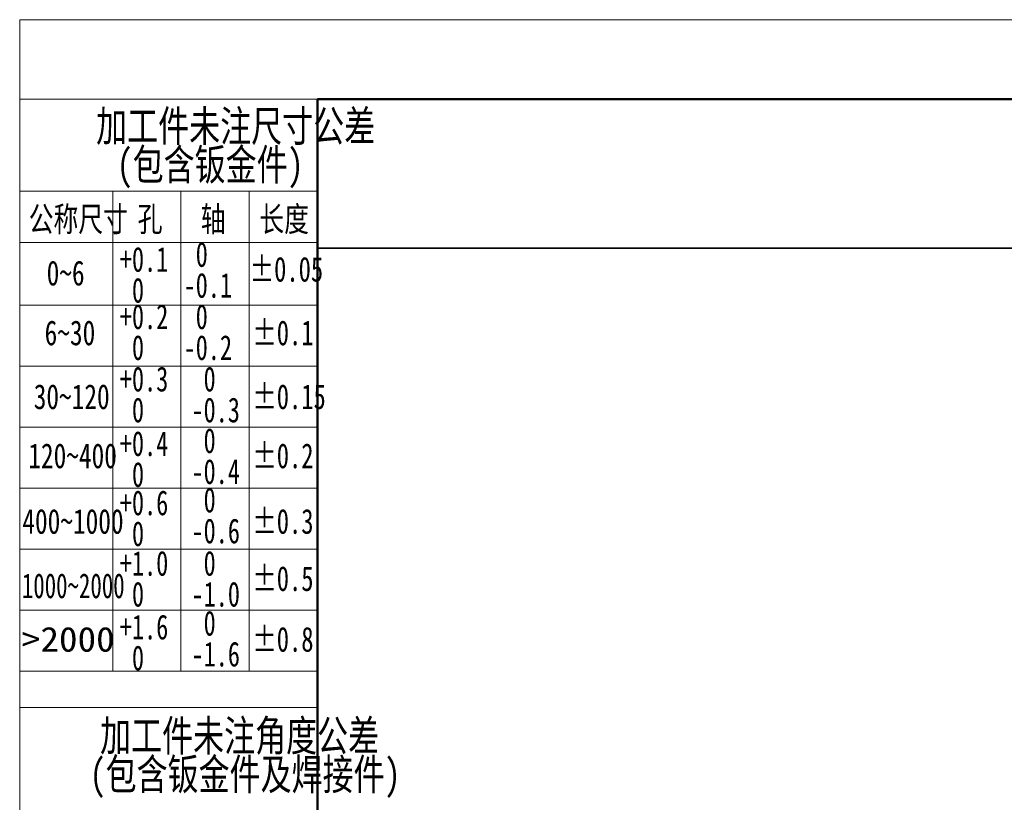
# Model space of a CAD drawing. Header units: millimetres. Extents: x 0 to 4200, y 0 to 2974.
# Tile 3 of 40: x 0 to 794, y 2343 to 2974. Entities that reach past the tile are written whole.
import ezdxf

# ---------------------------------------------------------------- set-up
doc = ezdxf.new("R2010")
doc.units = ezdxf.units.MM
doc.header["$LTSCALE"] = 10
doc.layers.add('标注层', color=150, linetype='Continuous')
doc.styles.add('SLDTEXTSTYLE4', font='HYSWLONGFANGSONG.TTF', dxfattribs={"bigfont": 'bigfont'})
doc.styles.add('SLDTEXTSTYLE5', font='HYSWLONGFANGSONG.TTF')
doc.styles.add('SLDTEXTSTYLE6', font='HYSWLONGFANGSONG.TTF', dxfattribs={"width": 0.957143})
doc.styles.add('SLDTEXTSTYLE7', font='HYSWLONGFANGSONG.TTF', dxfattribs={"width": 0.968558})
doc.styles.add('SLDTEXTSTYLE8', font='HYSWLONGFANGSONG.TTF', dxfattribs={"width": 0.902411})
doc.styles.add('SLDTEXTSTYLE9', font='HYSWLONGFANGSONG.TTF', dxfattribs={"width": 1.466704})

# ---------------------------------------------------------------- blocks, each defined once
blk = doc.blocks.new('SW_NOTE_3')
at = {"layer": '标注层', "color": 0, "char_height": 25, "attachment_point": 2, "style": 'SLDTEXTSTYLE4'}
for s, insert in [('加工件未注尺寸公差', (154.69, 32.23)), ('(包含钣金件)', (134.1, 1.12))]:
    blk.add_mtext(s, dxfattribs=dict(at, insert=insert))
blk = doc.blocks.new('SW_NOTE_4')
at = {"layer": '标注层', "color": 0, "char_height": 20, "attachment_point": 1, "style": 'SLDTEXTSTYLE6'}
for s, insert in [(' 0', (0, 25.78)), ('-0.1', (0, 0.89))]:
    blk.add_mtext(s, dxfattribs=dict(at, insert=insert))
blk = doc.blocks.new('SW_NOTE_5')
at = {"layer": '标注层', "color": 0, "char_height": 20, "attachment_point": 1, "style": 'SLDTEXTSTYLE6'}
for s, insert in [('+0.1', (0, 25.78)), (' 0', (0, 0.89))]:
    blk.add_mtext(s, dxfattribs=dict(at, insert=insert))
blk = doc.blocks.new('SW_NOTE_6')
at = {"layer": '标注层', "color": 0, "char_height": 20, "attachment_point": 1, "style": 'SLDTEXTSTYLE6'}
for s, insert in [('+0.2', (0, 25.78)), (' 0', (0, 0.89))]:
    blk.add_mtext(s, dxfattribs=dict(at, insert=insert))
blk = doc.blocks.new('SW_NOTE_7')
at = {"layer": '标注层', "color": 0, "char_height": 20, "attachment_point": 1, "style": 'SLDTEXTSTYLE6'}
for s, insert in [('+0.3', (0, 25.78)), (' 0', (0, 0.89))]:
    blk.add_mtext(s, dxfattribs=dict(at, insert=insert))
blk = doc.blocks.new('SW_NOTE_8')
at = {"layer": '标注层', "color": 0, "char_height": 20, "attachment_point": 1, "style": 'SLDTEXTSTYLE6'}
for s, insert in [('+0.4', (0, 25.78)), (' 0', (0, 0.89))]:
    blk.add_mtext(s, dxfattribs=dict(at, insert=insert))
blk = doc.blocks.new('SW_NOTE_9')
at = {"layer": '标注层', "color": 0, "char_height": 20, "attachment_point": 1, "style": 'SLDTEXTSTYLE6'}
for s, insert in [(' 0', (0, 25.78)), ('-0.2', (0, 0.89))]:
    blk.add_mtext(s, dxfattribs=dict(at, insert=insert))
blk = doc.blocks.new('SW_NOTE_10')
at = {"layer": '标注层', "color": 0, "char_height": 20, "attachment_point": 1, "style": 'SLDTEXTSTYLE6'}
for s, insert in [(' 0', (0, 25.78)), ('-0.3', (0, 0.89))]:
    blk.add_mtext(s, dxfattribs=dict(at, insert=insert))
blk = doc.blocks.new('SW_NOTE_11')
at = {"layer": '标注层', "color": 0, "char_height": 20, "attachment_point": 1, "style": 'SLDTEXTSTYLE6'}
for s, insert in [(' 0', (0, 25.78)), ('-0.4', (0, 0.89))]:
    blk.add_mtext(s, dxfattribs=dict(at, insert=insert))
blk = doc.blocks.new('SW_NOTE_12')
at = {"layer": '标注层', "color": 0, "char_height": 20, "attachment_point": 1, "style": 'SLDTEXTSTYLE6'}
for s, insert in [('+0.6', (0, 25.78)), (' 0', (0, 0.89))]:
    blk.add_mtext(s, dxfattribs=dict(at, insert=insert))
blk = doc.blocks.new('SW_NOTE_13')
at = {"layer": '标注层', "color": 0, "char_height": 20, "attachment_point": 1, "style": 'SLDTEXTSTYLE6'}
for s, insert in [(' 0', (0, 25.78)), ('-0.6', (0, 0.89))]:
    blk.add_mtext(s, dxfattribs=dict(at, insert=insert))
blk = doc.blocks.new('SW_NOTE_14')
at = {"layer": '标注层', "color": 0, "char_height": 20, "attachment_point": 1, "style": 'SLDTEXTSTYLE6'}
for s, insert in [('+1.0', (0, 25.78)), (' 0', (0, 0.89))]:
    blk.add_mtext(s, dxfattribs=dict(at, insert=insert))
blk = doc.blocks.new('SW_NOTE_15')
at = {"layer": '标注层', "color": 0, "char_height": 20, "attachment_point": 1, "style": 'SLDTEXTSTYLE6'}
for s, insert in [(' 0', (0, 25.78)), ('-1.0', (0, 0.89))]:
    blk.add_mtext(s, dxfattribs=dict(at, insert=insert))
blk = doc.blocks.new('SW_NOTE_16')
at = {"layer": '标注层', "color": 0, "char_height": 20, "attachment_point": 1, "style": 'SLDTEXTSTYLE6'}
for s, insert in [('+1.6', (0, 25.78)), (' 0', (0, 0.89))]:
    blk.add_mtext(s, dxfattribs=dict(at, insert=insert))
blk = doc.blocks.new('SW_NOTE_17')
at = {"layer": '标注层', "color": 0, "char_height": 20, "attachment_point": 1, "style": 'SLDTEXTSTYLE6'}
for s, insert in [(' 0', (0, 25.78)), ('-1.6', (0, 0.89))]:
    blk.add_mtext(s, dxfattribs=dict(at, insert=insert))
blk = doc.blocks.new('SW_NOTE_18')
at = {"layer": '标注层', "color": 0, "char_height": 25, "attachment_point": 2, "style": 'SLDTEXTSTYLE4'}
for s, insert in [('加工件未注角度公差', (154.69, 32.23)), ('(包含钣金件及焊接件)', (159.15, 1.12))]:
    blk.add_mtext(s, dxfattribs=dict(at, insert=insert))

msp = doc.modelspace()

# ---------------------------------------------------------------- linework, layer by layer
at = {"color": 7, "linetype": 'Continuous', "lineweight": 18}
for q in [(4199.93, 2973.966), (-0.005, 3.966)]:
    msp.add_line((-0.005, 2973.966), q, dxfattribs=at)
at = {"color": 1, "linetype": 'Continuous', "lineweight": 18}
for p, q in [((239.959, 2909.894), (-0.005, 2909.894)), ((-0.005, 2909.894), (-0.005, 3.966)), ((74.931, 2835.731), (-0.005, 2835.731)), ((74.931, 2835.731), (74.931, 2795.731)), ((74.931, 2835.731), (129.941, 2835.731)), ((129.941, 2835.731), (129.941, 2448.997)), ((184.95, 2835.731), (129.941, 2835.731)), ((184.95, 2835.731), (184.95, 2448.997)), ((184.95, 2835.731), (239.959, 2835.731)), ((74.931, 2799.545), (74.931, 2448.997)), ((-0.041, 2794.492), (239.959, 2794.492)), ((-0.041, 2744.004), (239.959, 2744.004)), ((-0.041, 2694.836), (239.959, 2694.836)), ((-0.041, 2645.669), (239.959, 2645.669)), ((-0.041, 2596.501), (239.959, 2596.501)), ((-0.041, 2547.333), (239.959, 2547.333)), ((-0.041, 2498.165), (239.959, 2498.165)), ((-0.041, 2448.997), (239.959, 2448.997)), ((-0.005, 2419.717), (239.959, 2419.717))]:
    msp.add_line(p, q, dxfattribs=at)
at = {"color": 7, "linetype": 'Continuous', "lineweight": 50}
for p, q in [((239.959, 59.894), (239.959, 2909.894)), ((239.959, 2909.894), (4139.959, 2909.894))]:
    msp.add_line(p, q, dxfattribs=at)
at = {"color": 7, "linetype": 'Continuous', "lineweight": 35}
msp.add_line((239.959, 2789.894), (839.959, 2789.894), dxfattribs=at)

# ---------------------------------------------------------------- block references
at = {"layer": '标注层', "color": 1}
for name, p in [('SW_NOTE_3', (19.439, 2868.567)), ('SW_NOTE_4', (132.128, 2769.051)), ('SW_NOTE_5', (80.718, 2765.088)), ('SW_NOTE_6', (80.718, 2718.872)), ('SW_NOTE_9', (132.128, 2718.872)), ('SW_NOTE_7', (80.718, 2668.607)), ('SW_NOTE_10', (138.473, 2668.607)), ('SW_NOTE_11', (138.473, 2618.971)), ('SW_NOTE_8', (80.718, 2616.614)), ('SW_NOTE_13', (138.487, 2571.118)), ('SW_NOTE_12', (80.718, 2568.88)), ('SW_NOTE_14', (80.718, 2520.138)), ('SW_NOTE_15', (138.487, 2520.138)), ('SW_NOTE_16', (80.718, 2468.804)), ('SW_NOTE_17', (138.487, 2471.869)), ('SW_NOTE_18', (22.567, 2377.251))]:
    msp.add_blockref(name, p, dxfattribs=at)

# ---------------------------------------------------------------- texts
at = {"layer": '标注层', "color": 1, "char_height": 20, "attachment_point": 1}
for s, insert, style in [('公称尺寸', (7.237, 2823.304), 'SLDTEXTSTYLE4'), ('孔', (95.078, 2823.304), 'SLDTEXTSTYLE4'), ('轴', (145.989, 2823.304), 'SLDTEXTSTYLE4'), ('长度', (193.232, 2823.304), 'SLDTEXTSTYLE4'), ('0~6', (21.717, 2779.823), 'SLDTEXTSTYLE5'), ('±0.05', (185.343, 2782.887), 'SLDTEXTSTYLE7'), ('6~30', (20.085, 2731.627), 'SLDTEXTSTYLE5'), ('±0.1', (187.483, 2731.627), 'SLDTEXTSTYLE7'), ('30~120', (11.293, 2680.191), 'SLDTEXTSTYLE5'), ('±0.15', (187.483, 2680.191), 'SLDTEXTSTYLE7'), ('120~400', (6.904, 2632.55), 'SLDTEXTSTYLE5'), ('±0.2', (187.483, 2632.55), 'SLDTEXTSTYLE7'), ('±0.3', (187.483, 2579.709), 'SLDTEXTSTYLE7'), ('400~1000', (2.1, 2579.709), 'SLDTEXTSTYLE5'), ('±0.5', (187.483, 2533.62), 'SLDTEXTSTYLE7'), ('1000~2000', (1.711, 2527.824), 'SLDTEXTSTYLE8'), ('>2000', (1.711, 2484.691), 'SLDTEXTSTYLE9'), ('±0.8', (187.483, 2484.691), 'SLDTEXTSTYLE7')]:
    msp.add_mtext(s, dxfattribs=dict(at, insert=insert, style=style))

doc.saveas('drawing.dxf')
